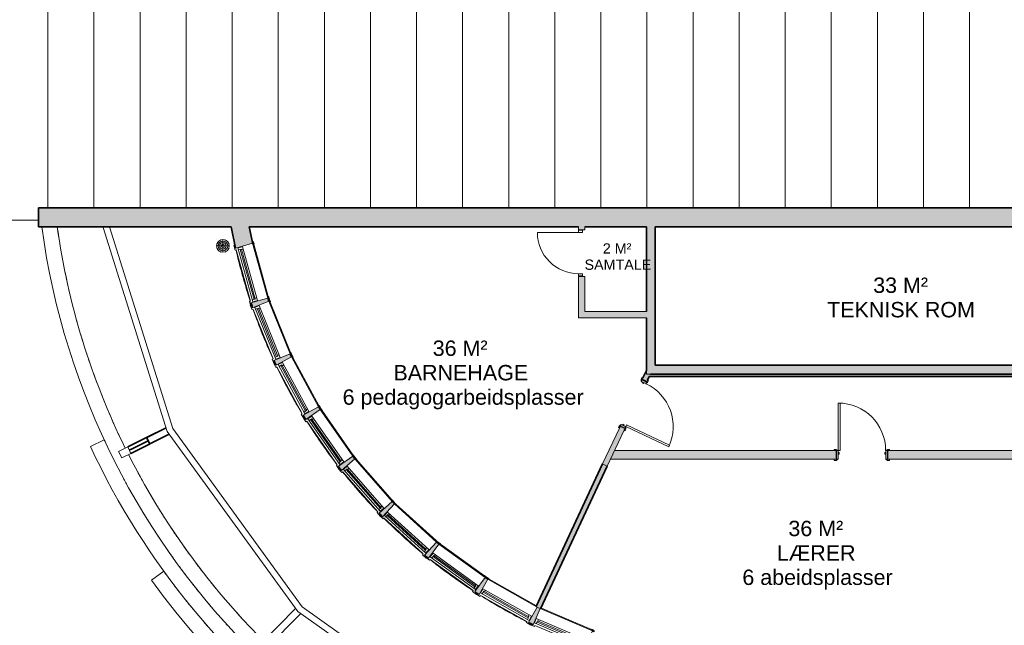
# Model space of a CAD drawing. Header units: millimetres. Extents: x -21710 to 76344, y -40597 to 35788.
# Tile 2 of 18: x -4150 to 15079, y -8257 to 3558. Entities that reach past the tile are written whole.
import ezdxf

# ---------------------------------------------------------------- set-up
doc = ezdxf.new("R2010")
doc.units = ezdxf.units.MM
for name, color, linetype, lineweight in [('A-COLS', 52, 'Continuous', 9), ('A-DOOR', 31, 'Continuous', 9), ('A-DOOR-FRAM', 31, 'Continuous', 9), ('A-FLOR', 192, 'Continuous', 9), ('A-GLAZ', 151, 'Continuous', 9), ('A-ROOF', 132, 'Continuous', 9), ('A-ROOF-OTLN', 132, 'Continuous', 9), ('A-ROOF-PATT', 132, 'Continuous', 9), ('A-WALL', 113, 'Continuous', 9), ('A-WALL-PATT', 111, 'Continuous', 9), ('G-ANNO-TEXT', 231, 'Continuous', 9), ('I-WALL', 2, 'Continuous', 9), ('P-SANR-FIXT', 6, 'Continuous', 9), ('S-BEAM', 12, 'Continuous', 9)]:
    doc.layers.add(name, color=color, linetype=linetype, lineweight=lineweight)
doc.styles.add('Arial_2', font='arial.ttf', dxfattribs={"height": 300})
doc.styles.add('Arial_3', font='arial.ttf', dxfattribs={"height": 200})

# ---------------------------------------------------------------- blocks, each defined once
blk = doc.blocks.new('Vindu FK - 14X6 FK d1-494206-2_0 andre etg_hele_anlegget_m_funksjoner_m_rom')
at = {"layer": 'A-GLAZ', "color": 55}
for p, q in [((-713, 172), (-705, 172)), ((-603, 172), (-670, 172)), ((705, 172), (712, 172))]:
    blk.add_line(p, q, dxfattribs=at)
blk = doc.blocks.new('Bjelke Limtre Stiplet - 140x350-1211336-2_0 andre etg_hele_anlegget_m_funksjoner_m_rom')
at = {"layer": 'S-BEAM', "color": 8, "lineweight": 35}
for p, q in [((-1377, 0), (-1709, 0)), ((-1377, 70), (-1377, -70)), ((-951, 70), (-1377, 70)), ((-1377, -70), (-951, -70))]:
    blk.add_line(p, q, dxfattribs=at)
blk = doc.blocks.new('Bjelke Limtre Stiplet - 140x350-495804-2_0 andre etg_hele_anlegget_m_funksjoner_m_rom')
at = {"layer": 'S-BEAM', "color": 8, "lineweight": 35}
for p, q in [((-863, 70), (-1803, 70)), ((-1803, 0), (-1700, 0)), ((-1803, -70), (-864, -70))]:
    blk.add_line(p, q, dxfattribs=at)
blk = doc.blocks.new('Vindu FK - 11X17 FK V5_6-496873-2_0 andre etg_hele_anlegget_m_funksjoner_m_rom')
at = {"layer": 'A-GLAZ'}
h = blk.add_hatch(color=9, dxfattribs=at)
h.paths.add_polyline_path([(-588, -174), (-588, -187), (-530, -187), (-530, -172), (-586, -174)])
h.paths.add_polyline_path([(530, -172), (530, -187), (588, -187), (588, -175), (534, -172)])
at = {"layer": 'A-GLAZ', "color": 55}
for p, q in [((-520, 194), (-618, 194)), ((-618, 194), (-618, 172)), ((-520, 172), (-520, 194)), ((618, 194), (520, 194)), ((520, 194), (520, 172)), ((618, 172), (618, 194)), ((-618, 172), (-555, 172)), ((-555, 172), (-555, -172)), ((545, 130), (-545, 130)), ((-545, 130), (-545, 38)), ((-545, 38), (545, 38)), ((520, 172), (-520, 172)), ((-506, 70), (-506, 130)), ((-506, 94), (506, 94)), ((-506, 70), (506, 70)), ((-488, 70), (-506, 70)), ((-488, 38), (-488, 70)), ((488, 70), (506, 70)), ((488, 38), (488, 70)), ((506, 70), (506, 130)), ((545, 38), (545, 130)), ((555, -172), (555, 172)), ((555, 172), (618, 172)), ((-555, -172), (555, -172)), ((530, -187), (-530, -187))]:
    blk.add_line(p, q, dxfattribs=at)
at = {"layer": 'A-GLAZ', "color": 8, "lineweight": 35}
for p, q in [((-588, -174), (-588, -187)), ((-588, -187), (-530, -187)), ((-530, -187), (-530, -172)), ((530, -172), (530, -187)), ((530, -187), (588, -187)), ((588, -187), (588, -175))]:
    blk.add_line(p, q, dxfattribs=at)
blk = doc.blocks.new('Vindu FK - 11X17 FK V5_6-V11-2_0 andre etg_hele_anlegget_m_funksjoner_m_rom')
at = {"layer": 'A-GLAZ'}
h = blk.add_hatch(color=9, dxfattribs=at)
h.paths.add_polyline_path([(-588, -174), (-588, -187), (-530, -187), (-530, -172), (-587, -174)])
h.paths.add_polyline_path([(530, -172), (530, -187), (588, -185), (586, -174), (536, -172)])
at = {"layer": 'A-GLAZ', "color": 55}
for p, q in [((-520, 194), (-618, 194)), ((-618, 194), (-618, 172)), ((-520, 172), (-520, 194)), ((618, 194), (520, 194)), ((520, 194), (520, 172)), ((618, 172), (618, 194)), ((-618, 172), (-555, 172)), ((-555, 172), (-555, -172)), ((545, 130), (-545, 130)), ((-545, 130), (-545, 38)), ((-545, 38), (545, 38)), ((520, 172), (-520, 172)), ((-506, 70), (-506, 130)), ((-506, 94), (506, 94)), ((-506, 70), (506, 70)), ((-488, 70), (-506, 70)), ((-488, 38), (-488, 70)), ((488, 70), (506, 70)), ((488, 38), (488, 70)), ((506, 70), (506, 130)), ((545, 38), (545, 130)), ((555, -172), (555, 172)), ((555, 172), (618, 172)), ((-555, -172), (555, -172)), ((530, -187), (-530, -187))]:
    blk.add_line(p, q, dxfattribs=at)
at = {"layer": 'A-GLAZ', "color": 8, "lineweight": 35}
for p, q in [((-588, -174), (-588, -187)), ((-588, -187), (-530, -187)), ((-530, -187), (-530, -172)), ((530, -172), (530, -187)), ((530, -187), (588, -187)), ((588, -187), (588, -174))]:
    blk.add_line(p, q, dxfattribs=at)
blk = doc.blocks.new('Vindu FK - 11X17 FK V5_6-V12-2_0 andre etg_hele_anlegget_m_funksjoner_m_rom')
at = {"layer": 'A-GLAZ'}
h = blk.add_hatch(color=9, dxfattribs=at)
h.paths.add_polyline_path([(-588, -174), (-588, -187), (-530, -186), (-530, -172), (-586, -174)])
h.paths.add_polyline_path([(530, -172), (530, -187), (588, -187), (587, -174), (538, -172)])
at = {"layer": 'A-GLAZ', "color": 55}
for p, q in [((-520, 194), (-618, 194)), ((-618, 194), (-618, 172)), ((-520, 172), (-520, 194)), ((618, 194), (520, 194)), ((520, 194), (520, 172)), ((618, 172), (618, 194)), ((-618, 172), (-555, 172)), ((-555, 172), (-555, -172)), ((545, 130), (-545, 130)), ((-545, 130), (-545, 38)), ((-545, 38), (545, 38)), ((520, 172), (-520, 172)), ((-506, 70), (-506, 130)), ((-506, 94), (506, 94)), ((-506, 70), (506, 70)), ((-488, 70), (-506, 70)), ((-488, 38), (-488, 70)), ((488, 70), (506, 70)), ((488, 38), (488, 70)), ((506, 70), (506, 130)), ((545, 38), (545, 130)), ((555, -172), (555, 172)), ((555, 172), (618, 172)), ((-555, -172), (555, -172)), ((530, -187), (-530, -187))]:
    blk.add_line(p, q, dxfattribs=at)
at = {"layer": 'A-GLAZ', "color": 8, "lineweight": 35}
for p, q in [((-588, -174), (-588, -187)), ((-588, -187), (-530, -187)), ((-530, -187), (-530, -172)), ((530, -172), (530, -187)), ((530, -187), (588, -187)), ((588, -187), (588, -174))]:
    blk.add_line(p, q, dxfattribs=at)
blk = doc.blocks.new('Vindu FK - 11X17 FK V5_6-V13-2_0 andre etg_hele_anlegget_m_funksjoner_m_rom')
at = {"layer": 'A-GLAZ'}
h = blk.add_hatch(color=9, dxfattribs=at)
h.paths.add_polyline_path([(-588, -174), (-588, -187), (-530, -187), (-530, -172), (-586, -174)])
h.paths.add_polyline_path([(530, -172), (530, -187), (588, -187), (586, -174), (540, -172)])
at = {"layer": 'A-GLAZ', "color": 55}
for p, q in [((-520, 194), (-618, 194)), ((-618, 194), (-618, 172)), ((-520, 172), (-520, 194)), ((618, 194), (520, 194)), ((520, 194), (520, 172)), ((618, 172), (618, 194)), ((-618, 172), (-555, 172)), ((-555, 172), (-555, -172)), ((545, 130), (-545, 130)), ((-545, 130), (-545, 38)), ((-545, 38), (545, 38)), ((520, 172), (-520, 172)), ((-506, 70), (-506, 130)), ((-506, 94), (506, 94)), ((-506, 70), (506, 70)), ((-488, 70), (-506, 70)), ((-488, 38), (-488, 70)), ((488, 70), (506, 70)), ((488, 38), (488, 70)), ((506, 70), (506, 130)), ((545, 38), (545, 130)), ((555, -172), (555, 172)), ((555, 172), (618, 172)), ((-555, -172), (555, -172)), ((530, -187), (-530, -187))]:
    blk.add_line(p, q, dxfattribs=at)
at = {"layer": 'A-GLAZ', "color": 8, "lineweight": 35}
for p, q in [((-588, -174), (-588, -187)), ((-588, -187), (-530, -187)), ((-530, -187), (-530, -172)), ((530, -172), (530, -187)), ((530, -187), (588, -187)), ((588, -187), (588, -174))]:
    blk.add_line(p, q, dxfattribs=at)
blk = doc.blocks.new('Vindu FK - 11X17 FK V5_6-V14-2_0 andre etg_hele_anlegget_m_funksjoner_m_rom')
at = {"layer": 'A-GLAZ'}
h = blk.add_hatch(color=9, dxfattribs=at)
h.paths.add_polyline_path([(-588, -174), (-588, -187), (-530, -185), (-530, -172), (-586, -174)])
h.paths.add_polyline_path([(530, -172), (532, -187), (588, -187), (586, -174), (543, -172)])
at = {"layer": 'A-GLAZ', "color": 55}
for p, q in [((-520, 194), (-618, 194)), ((-618, 194), (-618, 172)), ((-520, 172), (-520, 194)), ((618, 194), (520, 194)), ((520, 194), (520, 172)), ((618, 172), (618, 194)), ((-618, 172), (-555, 172)), ((-555, 172), (-555, -172)), ((545, 130), (-545, 130)), ((-545, 130), (-545, 38)), ((-545, 38), (545, 38)), ((520, 172), (-520, 172)), ((-506, 70), (-506, 130)), ((-506, 94), (506, 94)), ((-506, 70), (506, 70)), ((-488, 70), (-506, 70)), ((-488, 38), (-488, 70)), ((488, 70), (506, 70)), ((488, 38), (488, 70)), ((506, 70), (506, 130)), ((545, 38), (545, 130)), ((555, -172), (555, 172)), ((555, 172), (618, 172)), ((-555, -172), (555, -172)), ((530, -187), (-530, -187))]:
    blk.add_line(p, q, dxfattribs=at)
at = {"layer": 'A-GLAZ', "color": 8, "lineweight": 35}
for p, q in [((-588, -174), (-588, -187)), ((-588, -187), (-530, -187)), ((-530, -187), (-530, -172)), ((530, -172), (530, -187)), ((530, -187), (588, -187)), ((588, -187), (588, -174))]:
    blk.add_line(p, q, dxfattribs=at)
blk = doc.blocks.new('Vindu FK - 11X17 FK V5_6-V15-2_0 andre etg_hele_anlegget_m_funksjoner_m_rom')
at = {"layer": 'A-GLAZ'}
h = blk.add_hatch(color=9, dxfattribs=at)
h.paths.add_polyline_path([(-588, -174), (-588, -187), (-530, -187), (-530, -172), (-586, -174)])
h.paths.add_polyline_path([(530, -172), (530, -187), (588, -187), (586, -174), (545, -172)])
at = {"layer": 'A-GLAZ', "color": 55}
for p, q in [((-520, 194), (-618, 194)), ((-618, 194), (-618, 172)), ((-520, 172), (-520, 194)), ((618, 194), (520, 194)), ((520, 194), (520, 172)), ((618, 172), (618, 194)), ((-618, 172), (-555, 172)), ((-555, 172), (-555, -172)), ((545, 130), (-545, 130)), ((-545, 130), (-545, 38)), ((-545, 38), (545, 38)), ((520, 172), (-520, 172)), ((-506, 70), (-506, 130)), ((-506, 94), (506, 94)), ((-506, 70), (506, 70)), ((-488, 70), (-506, 70)), ((-488, 38), (-488, 70)), ((488, 70), (506, 70)), ((488, 38), (488, 70)), ((506, 70), (506, 130)), ((545, 38), (545, 130)), ((555, -172), (555, 172)), ((555, 172), (618, 172)), ((-555, -172), (555, -172)), ((530, -187), (-530, -187))]:
    blk.add_line(p, q, dxfattribs=at)
at = {"layer": 'A-GLAZ', "color": 8, "lineweight": 35}
for p, q in [((-588, -174), (-588, -187)), ((-588, -187), (-530, -187)), ((-530, -187), (-530, -172)), ((530, -172), (530, -187)), ((530, -187), (588, -187)), ((588, -187), (588, -174))]:
    blk.add_line(p, q, dxfattribs=at)
blk = doc.blocks.new('Vindu FK - 11X17 FK V5_6-V16-2_0 andre etg_hele_anlegget_m_funksjoner_m_rom')
at = {"layer": 'A-GLAZ'}
h = blk.add_hatch(color=9, dxfattribs=at)
h.paths.add_polyline_path([(-588, -174), (-588, -187), (-530, -187), (-530, -172), (-586, -174)])
h.paths.add_polyline_path([(530, -172), (530, -187), (588, -187), (586, -174), (545, -172)])
at = {"layer": 'A-GLAZ', "color": 55}
for p, q in [((-520, 194), (-618, 194)), ((-618, 194), (-618, 172)), ((-520, 172), (-520, 194)), ((618, 194), (520, 194)), ((520, 194), (520, 172)), ((618, 172), (618, 194)), ((-618, 172), (-555, 172)), ((-555, 172), (-555, -172)), ((545, 130), (-545, 130)), ((-545, 130), (-545, 38)), ((-545, 38), (545, 38)), ((520, 172), (-520, 172)), ((-506, 70), (-506, 130)), ((-506, 94), (506, 94)), ((-506, 70), (506, 70)), ((-488, 70), (-506, 70)), ((-488, 38), (-488, 70)), ((488, 70), (506, 70)), ((488, 38), (488, 70)), ((506, 70), (506, 130)), ((545, 38), (545, 130)), ((555, -172), (555, 172)), ((555, 172), (618, 172)), ((-555, -172), (555, -172)), ((530, -187), (-530, -187))]:
    blk.add_line(p, q, dxfattribs=at)
at = {"layer": 'A-GLAZ', "color": 8, "lineweight": 35}
for p, q in [((-588, -174), (-588, -187)), ((-588, -187), (-530, -187)), ((-530, -187), (-530, -172)), ((530, -172), (530, -187)), ((530, -187), (588, -187)), ((588, -187), (588, -174))]:
    blk.add_line(p, q, dxfattribs=at)
blk = doc.blocks.new('Vindu FK - 11X17 FK V5_6-V17-2_0 andre etg_hele_anlegget_m_funksjoner_m_rom')
at = {"layer": 'A-GLAZ'}
blk.add_hatch(color=9, dxfattribs=at).paths.add_polyline_path([(530, -172), (530, -187), (588, -187), (586, -174), (545, -172)])
at = {"layer": 'A-GLAZ', "color": 55}
for p, q in [((-520, 194), (-618, 194)), ((-618, 194), (-618, 172)), ((-520, 172), (-520, 194)), ((618, 194), (520, 194)), ((520, 194), (520, 172)), ((618, 172), (618, 194)), ((-618, 172), (-555, 172)), ((-555, 172), (-555, -172)), ((545, 130), (-545, 130)), ((-545, 130), (-545, 38)), ((-545, 38), (545, 38)), ((520, 172), (-520, 172)), ((-506, 70), (-506, 130)), ((-506, 94), (506, 94)), ((-506, 70), (506, 70)), ((-488, 70), (-506, 70)), ((-488, 38), (-488, 70)), ((488, 70), (506, 70)), ((488, 38), (488, 70)), ((506, 70), (506, 130)), ((545, 38), (545, 130)), ((555, -172), (555, 172)), ((555, 172), (618, 172)), ((-555, -172), (555, -172)), ((530, -187), (-529, -187))]:
    blk.add_line(p, q, dxfattribs=at)
at = {"layer": 'A-GLAZ', "color": 8, "lineweight": 35}
for p, q in [((530, -172), (530, -187)), ((530, -187), (588, -187)), ((588, -187), (588, -174))]:
    blk.add_line(p, q, dxfattribs=at)
blk = doc.blocks.new('Vindu FK - 11X17 FK V5_6-V18-2_0 andre etg_hele_anlegget_m_funksjoner_m_rom')
at = {"layer": 'A-GLAZ'}
h = blk.add_hatch(color=9, dxfattribs=at)
h.paths.add_polyline_path([(-588, -172), (-588, -187), (-530, -187), (-530, -172), (-555, -172)])
h.paths.add_polyline_path([(530, -172), (530, -187), (542, -187), (541, -172)])
at = {"layer": 'A-GLAZ', "color": 55}
for p, q in [((-520, 194), (-618, 194)), ((-618, 194), (-618, 172)), ((-520, 172), (-520, 194)), ((618, 194), (520, 194)), ((520, 194), (520, 172)), ((618, 172), (618, 194)), ((-618, 172), (-555, 172)), ((-555, 172), (-555, -172)), ((545, 130), (-545, 130)), ((-545, 130), (-545, 38)), ((-545, 38), (545, 38)), ((520, 172), (-520, 172)), ((-506, 70), (-506, 130)), ((-506, 94), (506, 94)), ((-506, 70), (506, 70)), ((-488, 70), (-506, 70)), ((-488, 38), (-488, 70)), ((488, 70), (506, 70)), ((488, 38), (488, 70)), ((506, 70), (506, 130)), ((545, 38), (545, 130)), ((555, -172), (555, 172)), ((555, 172), (618, 172)), ((-555, -172), (555, -172)), ((530, -187), (-530, -187))]:
    blk.add_line(p, q, dxfattribs=at)
at = {"layer": 'A-GLAZ', "color": 8, "lineweight": 35}
for p, q in [((-555, -172), (-588, -172)), ((-588, -172), (-588, -187)), ((-588, -187), (-530, -187)), ((-530, -187), (-530, -172)), ((530, -172), (530, -187)), ((530, -187), (542, -187))]:
    blk.add_line(p, q, dxfattribs=at)
blk = doc.blocks.new('Sluk - 250 mm Strainer - 100 mm Drain-506584-2_0 andre etg_hele_anlegget_m_funksjoner_m_rom')
at = {"layer": 'P-SANR-FIXT', "color": 55}
for p, q in [((0, 125), (0, -125)), ((-125, 0), (125, 0))]:
    blk.add_line(p, q, dxfattribs=at)
for radius in [125, 93.8, 62.5, 31.3]:
    blk.add_circle((0, 0), radius, dxfattribs=at)
for start, end in [(360, 180), (157.9872, 163.3487), (140.3802, 146.5927), (123.4073, 129.6198), (106.6513, 112.0128), (67.9872, 73.3487), (50.3802, 56.5927), (33.4073, 39.6198), (16.6513, 22.0128), (180, 360), (196.6513, 202.0128), (213.4073, 219.6198), (230.3802, 236.5927), (247.9872, 253.3487), (286.6513, 292.0128), (303.4073, 309.6198), (320.3802, 326.5927), (337.9872, 343.3487)]:
    blk.add_arc((0, 0), 125, start, end, dxfattribs=at)
blk = doc.blocks.new('Bjelke Limtre Stiplet - 140x350-1211337-2_0 andre etg_hele_anlegget_m_funksjoner_m_rom')
at = {"layer": 'S-BEAM', "color": 8, "lineweight": 35}
for p, q in [((-954, 70), (-1791, 70)), ((-1791, 0), (-1712, 0)), ((-1791, -70), (-954, -70))]:
    blk.add_line(p, q, dxfattribs=at)
blk = doc.blocks.new('M_Door_ID_Sgl_3 - 1010 x 2110mm-V36-2_0 andre etg_hele_anlegget_m_funksjoner_m_rom')
at = {"layer": 'A-DOOR'}
h = blk.add_hatch(color=7, dxfattribs=at)
h.paths.add_polyline_path([(-540, 106), (-540, 86), (-470, 86), (-474, 92), (-500, 106)])
h.paths.add_polyline_path([(500, 106), (474, 92), (470, 86), (540, 86), (540, 106)])
h = blk.add_hatch(color=7, dxfattribs=at)
h.paths.add_polyline_path([(-500, -86), (-540, -86), (-540, -106), (-497, -104), (-474, -92), (-470, -86), (-497, -86)])
h.paths.add_polyline_path([(540, -86), (470, -86), (474, -92), (500, -106), (540, -106)])
at = {"layer": 'A-DOOR-FRAM'}
h = blk.add_hatch(color=7, dxfattribs=at)
h.paths.add_polyline_path([(-497, 86), (-497, -86), (-465, -86), (-465, 86)])
h.paths.add_polyline_path([(497, 86), (465, 86), (465, -86), (497, -86)])
h = blk.add_hatch(color=7, dxfattribs=at)
h.paths.add_polyline_path([(-446, -14), (-465, -14), (-465, -46), (-446, -46)])
h.paths.add_polyline_path([(446, -14), (446, -46), (465, -46), (465, -14)])
at = {"layer": 'A-DOOR', "color": 7}
for p, q in [((-540, 106), (-500, 106)), ((-540, 86), (-540, 106)), ((-470, 86), (-540, 86)), ((-500, 106), (-474, 92)), ((540, 86), (470, 86)), ((474, 92), (500, 106)), ((500, 106), (540, 106)), ((540, 106), (540, 86)), ((-540, -86), (-470, -86)), ((-540, -106), (-540, -86)), ((-500, -106), (-540, -106)), ((-474, -92), (-500, -106)), ((425, -86), (463, -86)), ((425, -1012), (425, -86)), ((463, -86), (425, -86)), ((425, -86), (425, -1012)), ((463, -86), (463, -1012)), ((463, -1012), (463, -86)), ((470, -86), (540, -86)), ((500, -106), (474, -92)), ((540, -106), (500, -106)), ((540, -86), (540, -106)), ((463, -1012), (425, -1012)), ((425, -1012), (463, -1012))]:
    blk.add_line(p, q, dxfattribs=at)
for centre, radius, start, end in [((-478, 85), 8.06, 7.125, 60.2551), ((478, 85), 8.06, 119.7449, 172.875), ((-478, -85), 8.06, 299.7449, 352.875), ((463, -86), 926, 180, 270), ((478, -85), 8.06, 187.125, 240.2551)]:
    blk.add_arc(centre, radius, start, end, dxfattribs=at)
at = {"layer": 'A-DOOR-FRAM', "color": 7}
for p, q in [((-497, 86), (-465, 86)), ((-497, -86), (-497, 86)), ((-465, 86), (-465, -86)), ((465, 86), (497, 86)), ((465, -86), (465, 86)), ((497, 86), (497, -86)), ((-465, -86), (-497, -86)), ((-465, -14), (-446, -14)), ((-465, -46), (-465, -14)), ((-446, -46), (-465, -46)), ((-446, -14), (-446, -46)), ((446, -14), (465, -14)), ((446, -46), (446, -14)), ((465, -46), (446, -46)), ((465, -14), (465, -46)), ((497, -86), (465, -86))]:
    blk.add_line(p, q, dxfattribs=at)
blk = doc.blocks.new('Innerdør Slett _Diplomat_ - 9x21-1830898-2_0 andre etg_hele_anlegget_m_funksjoner_m_rom')
at = {"layer": 'A-DOOR', "color": 7}
for p, q in [((-392, 17), (-350, 17)), ((-392, -61), (-392, 17)), ((-350, -61), (-350, 17)), ((456, 17), (456, -61)), ((456, 17), (498, 17)), ((498, 17), (498, -61)), ((-350, -61), (-392, -61)), ((-350, -867), (-350, -61)), ((498, -61), (456, -61))]:
    blk.add_line(p, q, dxfattribs=at)
blk.add_arc((-350, -61), 806, 270, 0, dxfattribs=at)
blk = doc.blocks.new('M_Door_ID_Sgl_3 - 1010 x 2110mm-1831125-2_0 andre etg_hele_anlegget_m_funksjoner_m_rom')
at = {"layer": 'A-DOOR'}
h = blk.add_hatch(color=7, dxfattribs=at)
h.paths.add_polyline_path([(540, 70), (500, 70), (472, 53), (470, 50), (540, 50)])
h.paths.add_polyline_path([(-470, 50), (-474, 56), (-500, 70), (-540, 70), (-540, 50), (-491, 50)])
h = blk.add_hatch(color=7, dxfattribs=at)
h.paths.add_polyline_path([(540, -50), (470, -50), (474, -56), (500, -70), (540, -70), (540, -51)])
h.paths.add_polyline_path([(-470, -50), (-540, -50), (-540, -70), (-500, -70), (-472, -53)])
at = {"layer": 'A-DOOR-FRAM'}
h = blk.add_hatch(color=7, dxfattribs=at)
h.paths.add_polyline_path([(497, 50), (465, 50), (465, -50), (497, -50), (497, -18)])
h.paths.add_polyline_path([(-465, 50), (-497, 50), (-497, -50), (-465, -50), (-465, -18)])
h = blk.add_hatch(color=7, dxfattribs=at)
h.paths.add_polyline_path([(465, 10), (446, 10), (446, -22), (465, -22)])
h.paths.add_polyline_path([(-446, 10), (-465, 10), (-463, -22), (-446, -22), (-446, 9)])
at = {"layer": 'A-DOOR', "color": 7}
for p, q in [((425, 976), (425, 50)), ((463, 976), (425, 976)), ((425, 976), (463, 976)), ((425, 50), (425, 976)), ((463, 50), (463, 976)), ((463, 976), (463, 50)), ((-500, 70), (-540, 70)), ((-540, 70), (-540, 50)), ((-540, 50), (-470, 50)), ((-474, 56), (-500, 70)), ((425, 50), (463, 50)), ((463, 50), (425, 50)), ((470, 50), (540, 50)), ((500, 70), (474, 56)), ((540, 70), (500, 70)), ((540, 50), (540, 70)), ((-540, -50), (-540, -70)), ((-470, -50), (-540, -50)), ((-540, -70), (-500, -70)), ((-500, -70), (-474, -56)), ((540, -50), (470, -50)), ((474, -56), (500, -70)), ((500, -70), (540, -70)), ((540, -70), (540, -50))]:
    blk.add_line(p, q, dxfattribs=at)
for centre, radius, start, end in [((463, 50), 926, 90, 180), ((-478, 49), 8.06, 7.125, 60.2551), ((478, 49), 8.06, 119.7449, 172.875), ((-478, -49), 8.06, 299.7449, 352.875), ((478, -49), 8.06, 187.125, 240.2551)]:
    blk.add_arc(centre, radius, start, end, dxfattribs=at)
at = {"layer": 'A-DOOR-FRAM', "color": 7}
for p, q in [((-465, 50), (-497, 50)), ((-497, 50), (-497, -50)), ((-465, -50), (-465, 50)), ((-446, 10), (-465, 10)), ((-465, 10), (-465, -22)), ((-446, -22), (-446, 10)), ((465, 10), (446, 10)), ((446, 10), (446, -22)), ((465, 50), (465, -50)), ((497, 50), (465, 50)), ((465, -22), (465, 10)), ((497, -50), (497, 50)), ((-497, -50), (-465, -50)), ((-465, -22), (-446, -22)), ((446, -22), (465, -22)), ((465, -50), (497, -50))]:
    blk.add_line(p, q, dxfattribs=at)

msp = doc.modelspace()

# ---------------------------------------------------------------- hatches: boundary and pattern name
at = {"layer": 'A-ROOF-PATT'}
h = msp.add_hatch(dxfattribs=at)
h.set_pattern_fill('FP_3', color=253, style=0, pattern_type=2)
h.set_pattern_definition([(270, (0, 12.3), (900, 6e-14), [])])
h.paths.add_polyline_path([(-3782, -355), (-3782, -110), (26672, -110), (26041, 1624), (25965, 1624), (23426, 8600), (7197, 8600), (7197, 9123), (-3463, 9123), (-3463, 8680), (-3518, 8680), (-3518, 4085), (-3900, 4085), (-3900, 4080), (-6818, 4080), (-6818, 4085), (-13873, 4085), (-13873, 4294), (-21710, 4294), (-21710, -355), (-9453, -355)])
at = {"layer": 'A-WALL-PATT'}
for color, points in [(9, [(20837, -480), (23152, -480), (23152, -110), (-3782, -110), (-3782, -480), (18288, -480)]), (9, [(68, -897), (399, -804), (399, -801), (331, -480), (-20, -480), (68, -897)]), (9, [(8263, -3180), (8263, -480), (8088, -480), (8088, -3180)]), (7, [(8088, -2260), (8088, -2138), (6766, -2138), (6766, -2260), (6888, -2260)]), (9, [(8932, -3355), (18138, -3355), (18138, -3180), (8088, -3180), (8088, -3355), (8263, -3355)]), (7, [(7326, -5152), (7668, -4420), (7578, -4377), (7235, -5109)])]:
    msp.add_hatch(color=color, dxfattribs=at).paths.add_polyline_path(points)
h = msp.add_hatch(color=7, dxfattribs=at)
h.paths.add_polyline_path([(6766, -2138), (6888, -2138), (6888, -1450), (6766, -1450)])
h.paths.add_polyline_path([(6888, -540), (6888, -480), (6766, -480), (6766, -540)])
h = msp.add_hatch(color=9, dxfattribs=at)
h.paths.add_polyline_path([(5881, -8241), (6013, -7930), (5956, -7902), (5788, -8200), (5878, -8239)])
h.paths.add_polyline_path([(4824, -7650), (4990, -7356), (4938, -7322), (4737, -7600), (4821, -7648)])
h.paths.add_polyline_path([(3841, -6945), (4039, -6672), (3991, -6633), (3761, -6887), (3837, -6943)])
h.paths.add_polyline_path([(2942, -6135), (3170, -5886), (3126, -5841), (2870, -6068), (2938, -6131)])
h.paths.add_polyline_path([(2140, -5230), (2394, -5007), (2356, -4958), (2075, -5155), (2135, -5224)])
h.paths.add_polyline_path([(1444, -4240), (1721, -4047), (1689, -3995), (1388, -4159), (1441, -4236)])
h.paths.add_polyline_path([(864, -3180), (1160, -3019), (1134, -2962), (816, -3091), (858, -3169)])
h.paths.add_polyline_path([(404, -2059), (717, -1933), (697, -1874), (368, -1966), (399, -2044)])
h = msp.add_hatch(color=9, dxfattribs=at)
h.paths.add_polyline_path([(5878, -8246), (5881, -8241), (5788, -8202), (5832, -8224), (5870, -8243)])
h.paths.add_polyline_path([(4821, -7655), (4824, -7650), (4737, -7602), (4778, -7629), (4813, -7651)])
h.paths.add_polyline_path([(3837, -6950), (3841, -6945), (3760, -6888), (3798, -6919), (3830, -6945)])
h.paths.add_polyline_path([(2938, -6140), (2942, -6135), (2873, -6075), (2933, -6135)])
h.paths.add_polyline_path([(2135, -5234), (2140, -5230), (2075, -5156), (2104, -5195), (2132, -5230)])
h.paths.add_polyline_path([(1439, -4244), (1444, -4240), (1388, -4161), (1412, -4202), (1437, -4240)])
h.paths.add_polyline_path([(858, -3183), (864, -3180), (816, -3094), (836, -3138), (856, -3180)])
h.paths.add_polyline_path([(399, -2062), (404, -2059), (367, -1971), (382, -2014), (398, -2059)])
h = msp.add_hatch(color=9, dxfattribs=at)
h.paths.add_polyline_path([(6024, -7935), (7326, -5152), (7235, -5109), (5935, -7890), (5985, -7916), (6019, -7932)])
h.paths.add_polyline_path([(8096, -3505), (8166, -3355), (8088, -3355), (8088, -3285), (8006, -3462), (8093, -3503)])
h = msp.add_hatch(color=9, dxfattribs=at)
h.paths.add_polyline_path([(20987, -3405), (20987, -3355), (19342, -3355), (19342, -3405), (19657, -3405)])
h.paths.add_polyline_path([(8166, -3405), (18432, -3405), (18432, -3355), (8166, -3355), (8143, -3405)])
h = msp.add_hatch(color=7, dxfattribs=at)
h.paths.add_polyline_path([(23032, -5019), (23053, -4847), (20203, -4847), (20203, -5019), (21189, -5019)])
h.paths.add_polyline_path([(7400, -5019), (11793, -5019), (11793, -4847), (7468, -4847), (7388, -5019)])
h.paths.add_polyline_path([(19158, -5019), (19193, -5019), (19193, -4847), (12803, -4847), (12803, -5019), (18125, -5019)])

# ---------------------------------------------------------------- linework, layer by layer
at = {"layer": 'A-COLS', "color": 55}
for p, q in [((-2218, -4867), (-2039, -4778)), ((-2039, -4778), (-1977, -4903)), ((-2156, -4993), (-2218, -4867)), ((-1977, -4903), (-2156, -4993))]:
    msp.add_line(p, q, dxfattribs=at)
at = {"layer": 'A-FLOR', "color": 254}
for p, q in [((-2498, -4639), (-2770, -4766)), ((-1336, -7203), (-1578, -7379))]:
    msp.add_line(p, q, dxfattribs=at)
for radius, start, end in [(14466, 187.7471, 263), (14166, 187.9123, 206.2785), (14166, 187.9122, 188.7551), (14166, 189.5988, 190.4623), (14166, 191.3058, 192.1696), (14166, 193.0128, 193.8768), (14166, 194.7198, 195.5841), (14166, 196.4268, 197.2914), (14166, 198.1338, 198.9987), (14166, 199.8408, 200.706), (14166, 201.5478, 202.4133), (14166, 203.2548, 204.1207), (14166, 204.9618, 205.8281), (14766, 204.9796, 263), (14466, 204.9796, 205.5694), (14466, 206.3882, 207.2347), (14166, 206.8449, 263), (14166, 206.8449, 207.5355), (14466, 208.0533, 208.9001), (14166, 208.3758, 209.2429), (14466, 209.7184, 210.5655), (14166, 210.0828, 210.9503), (14466, 211.3834, 212.231), (14166, 211.7898, 212.6578), (14466, 213.0485, 213.8964), (14166, 213.4968, 214.3653), (14166, 215.2039, 216.0729), (14466, 214.7136, 215.5619), (14466, 216.3786, 217.2275), (14166, 216.9109, 217.7805), (14766, 215.9695, 216.2734), (15066, 215.9695, 263), (14766, 217.1261, 217.9423), (14466, 218.0437, 218.893), (14166, 218.6179, 219.4881), (14766, 218.7953, 219.6111), (14466, 219.7087, 220.5587), (14166, 220.3365, 221.1958), (14166, 222.043, 222.9035), (14766, 220.4646, 221.28), (14466, 221.3738, 222.2243)]:
    msp.add_arc((10615, 1470), radius, start, end, dxfattribs=at)
at = {"layer": 'A-ROOF', "color": 254}
msp.add_line((-21710, -355), (-3782, -355), dxfattribs=at)
at = {"layer": 'A-ROOF', "color": 55}
for start, end in [(192.834, 194.6947), (195.3183, 196.5678), (197.3156, 198.344), (199.423, 200.6282), (201.2565, 202.6457), (203.0681, 204.7665), (205.8484, 207.0523), (207.6823, 209.0672), (209.4946, 211.1952), (212.2658, 213.4723), (214.0994, 215.4874), (215.9102, 217.6069), (218.6851, 219.8892), (220.5191, 221.9022), (222.3312, 224.0311), (224.9422, 226.6684), (226.8583, 228.4401), (228.8461, 230.4484), (231.3607, 233.0867), (233.2794, 234.8588), (235.2652, 236.8679), (237.7795, 239.5056), (239.6971, 241.2774), (241.684, 243.2874)]:
    msp.add_arc((10615, 1470), 10810, start, end, dxfattribs=at)
at = {"layer": 'A-ROOF-OTLN', "color": 55}
for p, q in [((-2520, -497), (-2468, -480)), ((-1269, -4474), (-2520, -497)), ((-1158, -4418), (-2397, -480)), ((1368, -7898), (-1158, -4418)), ((1281, -7987), (-1269, -4474)), ((4829, -10492), (1281, -7987)), ((4883, -10380), (1368, -7898))]:
    msp.add_line(p, q, dxfattribs=at)
at = {"layer": 'A-WALL', "color": 8, "lineweight": 35}
for p, q in [((26672, -110), (-3782, -110)), ((-3782, -110), (-3782, -480)), ((-3782, -480), (-20, -480)), ((-20, -480), (68, -897)), ((402, -815), (331, -480)), ((6766, -480), (331, -480)), ((8088, -480), (6888, -480)), ((18138, -480), (8263, -480)), ((8088, -3285), (8020, -3431)), ((8111, -3473), (8143, -3405)), ((8143, -3405), (18432, -3405)), ((18432, -3355), (8166, -3355)), ((8096, -3505), (8006, -3462)), ((7235, -5109), (5935, -7890)), ((6024, -7935), (7326, -5152))]:
    msp.add_line(p, q, dxfattribs=at)
at = {"layer": 'A-WALL', "color": 55}
for p, q in [((8088, -3285), (8088, -3355)), ((8166, -3355), (8088, -3355)), ((7326, -5152), (7235, -5109))]:
    msp.add_line(p, q, dxfattribs=at)
at = {"layer": 'A-WALL', "color": 7}
for p, q in [((7563, -4409), (7235, -5109)), ((7668, -4420), (7578, -4377)), ((7653, -4451), (7326, -5152))]:
    msp.add_line(p, q, dxfattribs=at)
at = {"layer": 'A-WALL', "color": 55}
for radius, start, end in [(10810, 192.834, 198.3486), (10810, 199.2555, 204.7702), (10810, 205.6806, 211.1953), (10810, 212.0967, 217.6114), (10810, 218.5164, 224.0312), (10810, 224.9358, 230.4505), (10810, 231.3549, 236.8696), (10810, 237.7734, 243.2881), (10466, 243.5706, 243.9148), (10466, 243.5706, 243.9148)]:
    msp.add_arc((10615, 1470), radius, start, end, dxfattribs=at)
at = {"layer": 'A-WALL', "color": 8, "lineweight": 35}
for radius, start, end in [(10466, 198.6311, 198.973), (10810, 198.5806, 199.0235), (10466, 205.0527, 205.3982), (10810, 205.0022, 205.4487), (10466, 211.4778, 211.8143), (10810, 211.4273, 211.8647), (10466, 217.8939, 218.234), (10810, 217.8434, 218.2845), (10466, 224.3136, 224.6534), (10810, 224.2631, 224.7039), (10466, 230.733, 231.0724), (10810, 230.6825, 231.1229), (10466, 237.152, 237.491), (10810, 237.1016, 237.5414), (10810, 243.5201, 243.9653)]:
    msp.add_arc((10615, 1470), radius, start, end, dxfattribs=at)
at = {"layer": 'I-WALL', "color": 7}
for p, q in [((6766, -540), (6766, -480)), ((6888, -540), (6766, -540)), ((6888, -540), (6888, -480)), ((6766, -1450), (6766, -2260)), ((6888, -1450), (6766, -1450)), ((6888, -2138), (6888, -1450)), ((8088, -2260), (6766, -2260)), ((6888, -2138), (8088, -2138)), ((11758, -4847), (7468, -4847)), ((11793, -4847), (11793, -5019)), ((12803, -4847), (12803, -5019)), ((19158, -4847), (12838, -4847)), ((7388, -5019), (11758, -5019)), ((12838, -5019), (15803, -5019))]:
    msp.add_line(p, q, dxfattribs=at)
at = {"layer": 'I-WALL', "color": 8, "lineweight": 35}
for p, q in [((8088, -2138), (8088, -480)), ((8263, -480), (8263, -3180)), ((8088, -3285), (8088, -2260)), ((8263, -3180), (18138, -3180)), ((20987, -3355), (8166, -3355))]:
    msp.add_line(p, q, dxfattribs=at)

# ---------------------------------------------------------------- block references
at = {"layer": 'A-DOOR', "color": 7}
for name, p, rotation in [('Innerdør Slett _Diplomat_ - 9x21-1830898-2_0 andre etg_hele_anlegget_m_funksjoner_m_rom', (6827, -942), 270), ('M_Door_ID_Sgl_3 - 1010 x 2110mm-1831125-2_0 andre etg_hele_anlegget_m_funksjoner_m_rom', (7837, -3941), 244.9309491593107), ('M_Door_ID_Sgl_3 - 1010 x 2110mm-V36-2_0 andre etg_hele_anlegget_m_funksjoner_m_rom', (12298, -4933), 180)]:
    msp.add_blockref(name, p, dxfattribs=dict(at, rotation=rotation))
at = {"layer": 'A-GLAZ', "color": 55}
for name, p, rotation in [('Vindu FK - 11X17 FK V5_6-496873-2_0 andre etg_hele_anlegget_m_funksjoner_m_rom', (383, -1385), 105.5912806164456), ('Vindu FK - 11X17 FK V5_6-V11-2_0 andre etg_hele_anlegget_m_funksjoner_m_rom', (766, -2512), 112.0128471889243), ('Vindu FK - 11X17 FK V5_6-V12-2_0 andre etg_hele_anlegget_m_funksjoner_m_rom', (1273, -3589), 118.4379800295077), ('Vindu FK - 11X17 FK V5_6-V13-2_0 andre etg_hele_anlegget_m_funksjoner_m_rom', (1897, -4601), 124.8540628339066), ('Vindu FK - 11X17 FK V5_6-V14-2_0 andre etg_hele_anlegget_m_funksjoner_m_rom', (2631, -5538), 131.2738053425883), ('Vindu FK - 11X17 FK V5_6-V15-2_0 andre etg_hele_anlegget_m_funksjoner_m_rom', (3464, -6386), 137.6931850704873), ('Vindu FK - 11X17 FK V5_6-V16-2_0 andre etg_hele_anlegget_m_funksjoner_m_rom', (4387, -7136), 144.1122330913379), ('Vindu FK - 11X17 FK V5_6-V17-2_0 andre etg_hele_anlegget_m_funksjoner_m_rom', (5389, -7779), 150.5307621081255), ('Vindu FK - 11X17 FK V5_6-V18-2_0 andre etg_hele_anlegget_m_funksjoner_m_rom', (6456, -8305), 156.9545760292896), ('Vindu FK - 14X6 FK d1-494206-2_0 andre etg_hele_anlegget_m_funksjoner_m_rom', (6286, -8221), 155.9309091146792)]:
    msp.add_blockref(name, p, dxfattribs=dict(at, rotation=rotation))
at = {"layer": 'P-SANR-FIXT', "color": 55}
msp.add_blockref('Sluk - 250 mm Strainer - 100 mm Drain-506584-2_0 andre etg_hele_anlegget_m_funksjoner_m_rom', (-181, -855), dxfattribs=at)
at = {"layer": 'S-BEAM', "color": 8, "lineweight": 35}
for name, p, rotation in [('Bjelke Limtre Stiplet - 140x350-1211337-2_0 andre etg_hele_anlegget_m_funksjoner_m_rom', (-407, -4040), 26.56371812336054), ('Bjelke Limtre Stiplet - 140x350-1211336-2_0 andre etg_hele_anlegget_m_funksjoner_m_rom', (-409, -4041), 26.56371812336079), ('Bjelke Limtre Stiplet - 140x350-495804-2_0 andre etg_hele_anlegget_m_funksjoner_m_rom', (1895, -7364), 45.37521854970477)]:
    msp.add_blockref(name, p, dxfattribs=dict(at, rotation=rotation))

# ---------------------------------------------------------------- texts
at = {"layer": 'G-ANNO-TEXT', "color": 7, "attachment_point": 1}
for s, insert, char_height, width, style in [('2 M²', (7238, -804), 200, 673.42, 'Arial_3'), ('SAMTALE', (6881, -1121), 200, 1523.21, 'Arial_3'), ('33 M²', (12518, -1472), 300, 1330.8, 'Arial_2'), ('TEKNISK ROM', (11618, -1949), 300, 3511.39, 'Arial_2'), ('36 M²', (3916, -2701), 300, 1330.8, 'Arial_2'), ('BARNEHAGE', (3149, -3178), 300, 3190.72, 'Arial_2'), ('6 pedagogarbeidsplasser', (2157, -3654), 300, 5595.78, 'Arial_2'), ('36 M²', (10862, -6218), 300, 1330.8, 'Arial_2'), ('LÆRER', (10637, -6694), 300, 1875.95, 'Arial_2'), ('6 abeidsplasser', (9963, -7170), 300, 3511.39, 'Arial_2')]:
    msp.add_mtext(s, dxfattribs=dict(at, insert=insert, char_height=char_height, width=width, style=style))

doc.saveas('drawing.dxf')
